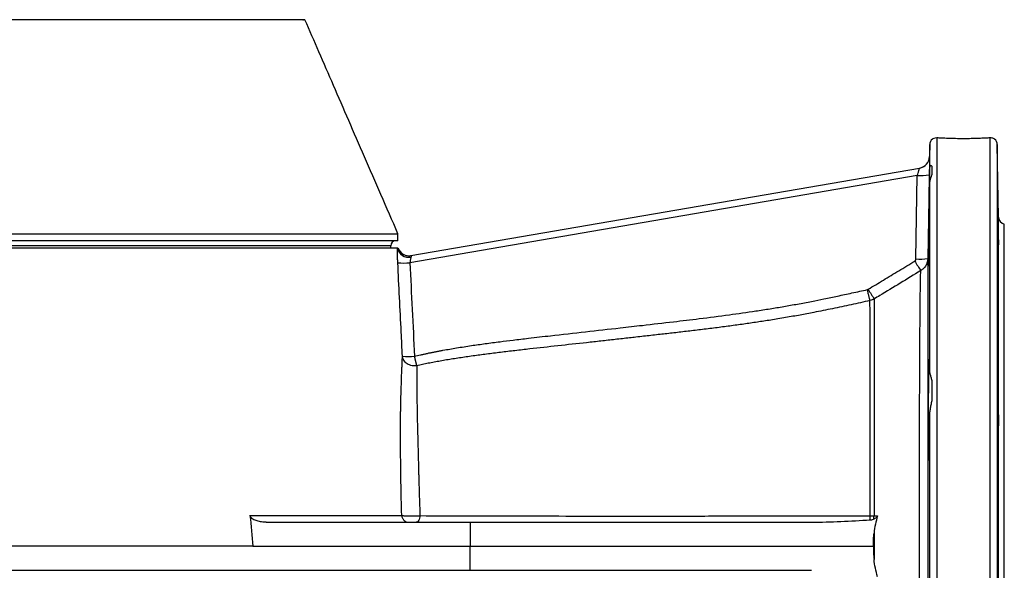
# Model space of a CAD drawing. Header units: millimetres. Extents: x 540 to 1430, y 615 to 2661.
# Tile 3 of 9: x 1020 to 1430, y 885 to 1114. Entities that reach past the tile are written whole.
import ezdxf

# ---------------------------------------------------------------- set-up
doc = ezdxf.new("R2010")
doc.units = ezdxf.units.MM

msp = doc.modelspace()

# ---------------------------------------------------------------- linework, layer by layer
at = {"color": 7, "linetype": 'Continuous', "lineweight": 25}
for p, q in [((1399.35, 1061.96), (1399.26, 1057.05)), ((1427.98, 1031.8), (1427.45, 1061.96)), ((1183.32, 1015.81), (1395.11, 1052.21)), ((1400.4, 1049.72), (1400.4, 1052.81)), ((1394.18, 1049.17), (1182.87, 1012.85)), ((1393.58, 1014.39), (1394.18, 1049.17)), ((1399.35, 968.57), (1399.35, 1044.85)), ((1430.4, 894.91), (1430.4, 1028.91)), ((1177.9, 1021.91), (582.9, 1021.91)), ((1177.9, 1021.91), (1177.9, 1024.91)), ((1177.67, 1018.91), (582.9, 1018.91)), ((1174.9, 1018.91), (1174.9, 1019.91)), ((1177.81, 1018.91), (1177.67, 1018.91)), ((1177.9, 1018.91), (1177.81, 1018.91)), ((1427.98, 949.52), (1427.98, 1020.44)), ((1400.4, 955.94), (1400.4, 963.4)), ((1399.35, 840.97), (1399.35, 948.85)), ((1427.98, 844.76), (1427.98, 945.06)), ((1116.29, 907.75), (1179.49, 907.75)), ((1376.14, 907.58), (1377.62, 907.58)), ((1123.03, 904.91), (1207.93, 904.91)), ((1207.93, 904.91), (1208.01, 894.91)), ((1207.93, 904.91), (1350.12, 904.91)), ((1117.49, 894.91), (576.4, 894.91)), ((1117.49, 894.91), (1208.01, 894.91)), ((1207.93, 884.91), (1208.01, 894.91)), ((1208.01, 894.91), (1375.99, 894.91)), ((1430.4, 760.91), (1430.4, 894.91)), ((1009.33, 884.91), (1207.93, 884.91)), ((1207.93, 884.91), (1350.12, 884.91))]:
    msp.add_line(p, q, dxfattribs=at)
at = {"color": 8, "linetype": 'Continuous', "lineweight": 25}
for p, q in [((1399.35, 1053.02), (1399.35, 1061.96)), ((1402.35, 1064.77), (1402.35, 724.91)), ((1424.45, 724.91), (1424.45, 1064.77)), ((1427.45, 1061.96), (1427.45, 727.86)), ((1427.98, 1022.29), (1427.98, 1031.8)), ((1174.9, 1019.91), (585.9, 1019.91))]:
    msp.add_line(p, q, dxfattribs=at)
at = {"color": 7, "linetype": 'Continuous', "lineweight": 25, "flags": 128}
msp.add_lwpolyline([(1399.14, 1049.34), (1398.97, 1039.35), (1398.54, 1014.56)], dxfattribs=at)
at = {"color": 7, "linetype": 'Continuous', "lineweight": 25}
for centre, radius, start, end in [((1402.35, 1061.91), 3, 129.7007, 179), ((1424.45, 1061.91), 3, 1, 50.2935), ((1394.26, 1057.14), 5, 279.7529, 358.9952), ((1394.26, 1057.14), 5, 279.7529, 335.653), ((1395.83, 1073.42), 24.31, 266.1249, 277.8295), ((1430.98, 1031.85), 3, 181, 258.9022), ((1176.9, 1019.91), 2, 90, 180), ((1182.38, 1019.93), 4.82, 192.2589, 281.506), ((1182.55, 1020.75), 5, 201.1654, 279.7523), ((1180.34, 1040.07), 27.35, 264.7648, 275.3213), ((1182.47, 1020.73), 5, 255.6991, 279.7526), ((1461.39, 1053.79), 79.27, 210.5191, 213.9327), ((1395.22, 1038.68), 24.35, 266.14, 277.8246), ((1440.54, 1041.19), 77.58, 210.5248, 214.0172), ((1182.27, 1001.54), 27.71, 264.837, 275.2492), ((1361.21, 907.71), 13.38, 351.9445, 359.3143), ((1370.24, 907.81), 5.91, 343.7595, 357.7805)]:
    msp.add_arc(centre, radius, start, end, dxfattribs=at)
at = {"color": 8, "linetype": 'Continuous', "lineweight": 25}
for centre, start, end in [((1394.26, 1057.14), 335.653, 359.001), ((1182.47, 1020.73), 201.3795, 255.6965)]:
    msp.add_arc(centre, 5, start, end, dxfattribs=at)
at = {"color": 7, "linetype": 'Continuous', "lineweight": 25}
for points, knots in [([(1139.13, 1113.91), (1139.12, 1113.91), (1139.1, 1113.91), (1138.9, 1113.91), (1138.25, 1113.91), (1138.35, 1113.91), (1138.53, 1113.91), (1138.52, 1113.91), (1138.1, 1113.91), (1137.1, 1113.91), (1135.56, 1113.91), (1133.73, 1113.91), (1131.5, 1113.91), (1122.67, 1113.91), (1084.87, 1113.91), (1026.27, 1113.91), (962.76, 1113.91), (923.17, 1113.91), (904.55, 1113.91), (896.1, 1113.91), (891.86, 1113.91), (887.42, 1113.91), (883.14, 1113.91), (879.24, 1113.91), (875.11, 1113.91), (870.47, 1113.91), (865.44, 1113.91), (860.6, 1113.91), (831.85, 1113.91), (784.08, 1113.91), (719.21, 1113.91), (673.9, 1113.91), (647.1, 1113.91), (637.95, 1113.91), (633.15, 1113.91), (629.3, 1113.91), (626.61, 1113.91), (624.89, 1113.91), (623.62, 1113.91), (622.67, 1113.91), (622.27, 1113.91), (622.19, 1113.91), (622.38, 1113.91), (622.52, 1113.91), (621.48, 1113.91), (621.63, 1113.91), (621.65, 1113.91)], [0, 0, 0, 0, 0.053375, 0.11556, 0.139725, 0.144611, 0.149543, 0.154444, 0.159273, 0.164072, 0.167603, 0.171134, 0.174662, 0.178194, 0.206891, 0.321681, 0.409736, 0.453764, 0.475781, 0.481371, 0.487, 0.492541, 0.498008, 0.501837, 0.505666, 0.512059, 0.518502, 0.525004, 0.531479, 0.631542, 0.708594, 0.785646, 0.808655, 0.814869, 0.821081, 0.827247, 0.83078, 0.834313, 0.837846, 0.841379, 0.848363, 0.855367, 0.862392, 0.869406, 0.980366, 1, 1, 1, 1]), ([(1177.9, 1024.91), (1175.54, 1030.33), (1170.92, 1040.94), (1164.07, 1056.67), (1157.49, 1071.81), (1151.16, 1086.38), (1145.08, 1100.39), (1141.14, 1109.46), (1139.2, 1113.91)], [0, 0, 0, 0, 0.183897, 0.360185, 0.529348, 0.691952, 0.848621, 1, 1, 1, 1]), ([(1402.35, 1064.77), (1401.88, 1064.73), (1400.86, 1064.64), (1400.36, 1064.16), (1400.42, 1064.21), (1400.43, 1064.22)], [0, 0, 0, 0, 0.420611, 0.915344, 1, 1, 1, 1]), ([(1424.45, 1064.77), (1423.86, 1064.73), (1423.17, 1064.69), (1421.98, 1064.63), (1421.55, 1064.61), (1420.66, 1064.57), (1420.2, 1064.55), (1419.25, 1064.51), (1418.75, 1064.5), (1417.98, 1064.47), (1417.72, 1064.47), (1417.19, 1064.46), (1416.93, 1064.45), (1415.6, 1064.42), (1414.51, 1064.41), (1412.28, 1064.41), (1411.2, 1064.42), (1409.6, 1064.45), (1409.07, 1064.47), (1408.04, 1064.5), (1407.55, 1064.51), (1406.59, 1064.55), (1406.13, 1064.57), (1405.46, 1064.6), (1405.24, 1064.61), (1404.82, 1064.63), (1404.61, 1064.64), (1403.62, 1064.69), (1402.93, 1064.73), (1402.35, 1064.77)], [0, 0, 0, 0, 0.125, 0.125, 0.1875, 0.1875, 0.25, 0.25, 0.3125, 0.3125, 0.34375, 0.34375, 0.375, 0.375, 0.5, 0.5, 0.625, 0.625, 0.6875, 0.6875, 0.75, 0.75, 0.8125, 0.8125, 0.84375, 0.84375, 0.875, 0.875, 1, 1, 1, 1]), ([(1426.36, 1064.22), (1426.36, 1064.22), (1426.36, 1064.23), (1425.98, 1064.48), (1425.35, 1064.74), (1424.75, 1064.76), (1424.45, 1064.77)], [0, 0, 0, 0, 0.199658, 0.494053, 0.743998, 1, 1, 1, 1]), ([(1399.25, 1056.14), (1399.25, 1056.12), (1399.25, 1055.82), (1399.22, 1054.42), (1399.19, 1052.11), (1399.15, 1050.26), (1399.14, 1049.34)], [0, 0, 0, 0, 0.01931, 0.344124, 0.672093, 1, 1, 1, 1]), ([(1394.18, 1049.17), (1394.3, 1049.55), (1394.42, 1049.93), (1394.58, 1050.47), (1394.64, 1050.64), (1394.74, 1050.97), (1394.78, 1051.12), (1394.87, 1051.41), (1394.91, 1051.54), (1394.98, 1051.77), (1395.01, 1051.88), (1395.06, 1052.04), (1395.08, 1052.1), (1395.1, 1052.19), (1395.11, 1052.21), (1395.11, 1052.21)], [0, 0, 0, 0, 0.25, 0.25, 0.375, 0.375, 0.5, 0.5, 0.625, 0.625, 0.75, 0.75, 0.875, 0.875, 1, 1, 1, 1]), ([(1399.35, 1053.02), (1399.34, 1052.84), (1399.32, 1052.55), (1399.31, 1051.95), (1399.3, 1051.73), (1399.28, 1051.22), (1399.28, 1050.94), (1399.25, 1050.02), (1399.24, 1049.32), (1399.21, 1048.13), (1399.2, 1047.71), (1399.18, 1046.82), (1399.17, 1046.35), (1399.14, 1044.91), (1399.12, 1043.89), (1399.09, 1042.25), (1399.08, 1041.69), (1399.06, 1040.53), (1399.04, 1039.95), (1399.01, 1038.17), (1398.99, 1036.95), (1398.96, 1035.08), (1398.95, 1034.44), (1398.92, 1033.17), (1398.91, 1032.54), (1398.88, 1030.65), (1398.86, 1029.4), (1398.83, 1027.53), (1398.82, 1026.91), (1398.8, 1025.69), (1398.79, 1025.1), (1398.77, 1023.34), (1398.75, 1022.21), (1398.73, 1020.59), (1398.72, 1020.07), (1398.71, 1019.05), (1398.7, 1018.56), (1398.69, 1017.62), (1398.69, 1017.17), (1398.68, 1016.31), (1398.68, 1015.91), (1398.67, 1014.76), (1398.66, 1014.09), (1398.66, 1013.22), (1398.66, 1012.96), (1398.66, 1012.49), (1398.66, 1012.28), (1398.66, 1011.74), (1398.67, 1011.49), (1398.67, 1011.35)], [0, 0, 0, 0, 0.0625, 0.0625, 0.09375, 0.09375, 0.125, 0.125, 0.1875, 0.1875, 0.21875, 0.21875, 0.25, 0.25, 0.3125, 0.3125, 0.34375, 0.34375, 0.375, 0.375, 0.4375, 0.4375, 0.46875, 0.46875, 0.5, 0.5, 0.5625, 0.5625, 0.59375, 0.59375, 0.625, 0.625, 0.6875, 0.6875, 0.71875, 0.71875, 0.75, 0.75, 0.78125, 0.78125, 0.8125, 0.8125, 0.875, 0.875, 0.90625, 0.90625, 0.9375, 0.9375, 1, 1, 1, 1]), ([(1400.4, 1052.81), (1400.28, 1052.92), (1400.16, 1053.02), (1399.92, 1053.15), (1399.81, 1053.19), (1399.61, 1053.23), (1399.52, 1053.22), (1399.39, 1053.16), (1399.35, 1053.1), (1399.35, 1053.02)], [0, 0, 0, 0, 0.25, 0.25, 0.5, 0.5, 0.75, 0.75, 1, 1, 1, 1]), ([(1399.35, 1044.85), (1399.35, 1045.33), (1399.39, 1045.8), (1399.52, 1046.68), (1399.61, 1047.11), (1399.81, 1047.92), (1399.92, 1048.31), (1400.16, 1049.04), (1400.28, 1049.39), (1400.4, 1049.72)], [0, 0, 0, 0, 0.25, 0.25, 0.5, 0.5, 0.75, 0.75, 1, 1, 1, 1]), ([(1398.69, 1011.29), (1398.69, 1011.27), (1398.71, 1011.2), (1398.74, 1011.69), (1398.78, 1012.75), (1398.83, 1014.4), (1398.89, 1016.55), (1398.95, 1019.14), (1399.01, 1022.11), (1399.07, 1025.36), (1399.13, 1028.81), (1399.19, 1032.35), (1399.24, 1035.89), (1399.28, 1039.21), (1399.32, 1042.23), (1399.34, 1043.98), (1399.35, 1044.85)], [0, 0, 0, 0, 0.0265369, 0.1026404, 0.1787527, 0.2548651, 0.3309916, 0.4071181, 0.4832557, 0.5593933, 0.6355345, 0.7116757, 0.787813, 0.8639503, 0.9319751, 1, 1, 1, 1]), ([(1427.58, 1044.05), (1427.57, 1044.09), (1427.56, 1044.22), (1427.56, 1042.99), (1427.58, 1040.55), (1427.61, 1037.1), (1427.67, 1033.12), (1427.73, 1029.03), (1427.81, 1025.3), (1427.87, 1022.38), (1427.93, 1020.52), (1427.95, 1020.37), (1427.96, 1020.3)], [0, 0, 0, 0, 0.047152, 0.154519, 0.26188, 0.369242, 0.476615, 0.584001, 0.691401, 0.798807, 0.906209, 1, 1, 1, 1]), ([(583.03, 1024.91), (583.04, 1024.91), (583.06, 1024.91), (584.58, 1024.91), (587.35, 1024.91), (591.42, 1024.91), (596.7, 1024.91), (603.2, 1024.91), (610.89, 1024.91), (619.72, 1024.91), (629.67, 1024.91), (640.68, 1024.91), (652.72, 1024.91), (665.73, 1024.91), (679.66, 1024.91), (694.45, 1024.91), (710.03, 1024.91), (726.33, 1024.91), (743.3, 1024.91), (760.84, 1024.91), (778.9, 1024.91), (797.39, 1024.91), (816.24, 1024.91), (835.36, 1024.91), (854.67, 1024.91), (874.1, 1024.91), (893.54, 1024.91), (912.94, 1024.91), (932.19, 1024.91), (951.23, 1024.91), (969.96, 1024.91), (988.3, 1024.91), (1006.19, 1024.91), (1023.54, 1024.91), (1040.28, 1024.91), (1056.34, 1024.91), (1071.65, 1024.91), (1086.14, 1024.91), (1099.75, 1024.91), (1112.42, 1024.91), (1124.11, 1024.91), (1134.76, 1024.91), (1144.31, 1024.91), (1152.75, 1024.91), (1160.02, 1024.91), (1166.1, 1024.91), (1170.95, 1024.91), (1174.58, 1024.91), (1176.88, 1024.91), (1177.93, 1024.91), (1177.79, 1024.91), (1177.75, 1024.91)], [0, 0, 0, 0, 0.014868, 0.035673, 0.056478, 0.077282, 0.098087, 0.118892, 0.139696, 0.160501, 0.181306, 0.20211, 0.222915, 0.24372, 0.264524, 0.285329, 0.306134, 0.326938, 0.347743, 0.368548, 0.389352, 0.410157, 0.430962, 0.451766, 0.472571, 0.493376, 0.51418, 0.534985, 0.55579, 0.576594, 0.597399, 0.618204, 0.639008, 0.659813, 0.680618, 0.701422, 0.722227, 0.743032, 0.763836, 0.784641, 0.805446, 0.82625, 0.847055, 0.867859, 0.888664, 0.909469, 0.930273, 0.951078, 0.971883, 0.992687, 1, 1, 1, 1]), ([(1427.98, 1022.29), (1427.98, 1021.83), (1427.99, 1021.45), (1427.99, 1020.98), (1427.99, 1020.85), (1427.98, 1020.61), (1427.98, 1020.52), (1427.98, 1020.44)], [0, 0, 0, 0, 0.5, 0.5, 0.75, 0.75, 1, 1, 1, 1]), ([(1177.84, 1012.84), (1177.83, 1013.14), (1177.81, 1013.43), (1177.79, 1014.02), (1177.78, 1014.31), (1177.74, 1015.16), (1177.72, 1015.7), (1177.7, 1016.49), (1177.7, 1016.74), (1177.69, 1017.23), (1177.68, 1017.7), (1177.67, 1018.13), (1177.67, 1018.54), (1177.67, 1018.73), (1177.67, 1018.91)], [0, 0, 0, 0, 0.125, 0.125, 0.25, 0.25, 0.5, 0.5, 0.625, 0.625, 0.75, 0.875, 0.875, 1, 1, 1, 1]), ([(1179.78, 973.93), (1179.61, 977.26), (1179.45, 980.58), (1179.28, 983.91), (1178.8, 993.55), (1178.32, 1003.2), (1177.84, 1012.84)], [0, 0, 0, 0, 0.01, 0.01, 0.01, 0.03900772, 0.03900772, 0.03900772, 0.03900772]), ([(1183.34, 1015.21), (1183.3, 1015.07), (1183.26, 1014.91), (1183.18, 1014.56), (1183.14, 1014.36), (1183.06, 1013.96), (1183.02, 1013.75), (1182.94, 1013.3), (1182.91, 1013.08), (1182.87, 1012.85)], [0, 0, 0, 0, 0.25, 0.25, 0.5, 0.5, 0.75, 0.75, 1, 1, 1, 1]), ([(1183.32, 1015.81), (1183.31, 1015.8), (1183.31, 1015.79), (1183.32, 1015.74), (1183.33, 1015.7), (1183.35, 1015.61), (1183.36, 1015.55), (1183.37, 1015.4), (1183.36, 1015.31), (1183.34, 1015.21)], [0, 0, 0, 0, 0.25, 0.25, 0.5, 0.5, 0.75, 0.75, 1, 1, 1, 1]), ([(1373.71, 1001.78), (1375.83, 1003.07), (1377.95, 1004.35), (1380.06, 1005.63), (1382.18, 1006.92), (1384.3, 1008.2), (1386.42, 1009.48), (1388.64, 1010.83), (1390.87, 1012.18), (1393.1, 1013.53)], [0, 0, 0, 0, 0.00742904, 0.00742904, 0.00742904, 0.01485809, 0.01485809, 0.01485809, 0.02267036, 0.02267036, 0.02267036, 0.02267036]), ([(1393.1, 1013.53), (1393.17, 1013.58), (1393.24, 1013.63), (1393.36, 1013.75), (1393.41, 1013.82), (1393.49, 1013.97), (1393.53, 1014.05), (1393.57, 1014.22), (1393.58, 1014.3), (1393.58, 1014.39)], [0, 0, 0, 0, 0.25, 0.25, 0.5, 0.5, 0.75, 0.75, 1, 1, 1, 1]), ([(1398.54, 1014.56), (1398.53, 1014.05), (1398.46, 1013.55), (1398.25, 1012.82), (1398.17, 1012.58), (1397.97, 1012.11), (1397.75, 1011.66), (1397.47, 1011.24), (1397.16, 1010.84), (1396.99, 1010.65), (1396.45, 1010.11), (1396.06, 1009.8), (1395.62, 1009.54)], [0, 0, 0, 0, 0.25, 0.25, 0.375, 0.375, 0.5, 0.625, 0.625, 0.75, 0.75, 1, 1, 1, 1]), ([(1398.54, 1014.56), (1398.54, 1014.07), (1398.54, 1013.42), (1398.54, 1011.82), (1398.54, 1010.86), (1398.54, 1009.46), (1398.54, 1009.17), (1398.54, 1008.56), (1398.54, 1008.25), (1398.54, 1007.29), (1398.54, 1006.62), (1398.54, 1004.48), (1398.54, 1002.92), (1398.54, 997.81), (1398.54, 993.85), (1398.54, 988.74), (1398.54, 988.17), (1398.54, 987), (1398.54, 986.41), (1398.54, 984.62), (1398.54, 983.4), (1398.54, 979.66), (1398.54, 977.06), (1398.55, 971.66), (1398.55, 968.85), (1398.55, 964.47), (1398.55, 962.99), (1398.55, 960.72), (1398.55, 959.96), (1398.55, 958.42), (1398.55, 957.64), (1398.55, 953.74), (1398.55, 950.56), (1398.55, 944.07), (1398.55, 940.77), (1398.55, 934.05), (1398.55, 930.63), (1398.55, 925.41), (1398.55, 923.65), (1398.55, 920.11), (1398.55, 918.33), (1398.55, 912.97), (1398.55, 909.38), (1398.55, 902.16), (1398.55, 898.54), (1398.55, 891.26), (1398.55, 887.62), (1398.55, 882.19), (1398.55, 880.38), (1398.55, 876.78), (1398.55, 874.99), (1398.55, 869.66), (1398.55, 866.15), (1398.55, 859.23), (1398.55, 855.81), (1398.55, 849.08), (1398.55, 845.76), (1398.55, 841.67), (1398.55, 840.85), (1398.55, 839.23), (1398.55, 838.43), (1398.55, 836.03), (1398.55, 834.46), (1398.55, 826.72), (1398.55, 820.91), (1398.54, 814.13), (1398.54, 812.79), (1398.54, 810.83), (1398.54, 810.18), (1398.54, 808.9), (1398.54, 808.26), (1398.54, 805.12), (1398.54, 802.74), (1398.54, 796), (1398.54, 792.04), (1398.54, 787.76), (1398.54, 786.94), (1398.54, 785.36), (1398.54, 784.6), (1398.54, 782.46), (1398.54, 781.2), (1398.54, 778.97), (1398.54, 778.01), (1398.54, 776.41), (1398.54, 775.76), (1398.54, 775.26)], [0, 0, 0, 0, 0.03125, 0.03125, 0.0625, 0.0625, 0.070312, 0.070312, 0.078125, 0.078125, 0.09375, 0.09375, 0.125, 0.125, 0.1875, 0.1875, 0.195312, 0.195312, 0.203125, 0.203125, 0.21875, 0.21875, 0.25, 0.25, 0.28125, 0.28125, 0.296875, 0.296875, 0.304687, 0.304687, 0.3125, 0.3125, 0.34375, 0.34375, 0.375, 0.375, 0.40625, 0.40625, 0.421875, 0.421875, 0.4375, 0.4375, 0.46875, 0.46875, 0.5, 0.5, 0.53125, 0.53125, 0.546875, 0.546875, 0.5625, 0.5625, 0.59375, 0.59375, 0.625, 0.625, 0.65625, 0.65625, 0.664062, 0.664062, 0.671875, 0.671875, 0.6875, 0.6875, 0.75, 0.75, 0.765625, 0.765625, 0.773437, 0.773437, 0.78125, 0.78125, 0.8125, 0.8125, 0.875, 0.875, 0.890625, 0.890625, 0.90625, 0.90625, 0.9375, 0.9375, 0.96875, 0.96875, 1, 1, 1, 1]), ([(1395.62, 1009.54), (1392.77, 1007.81), (1389.92, 1006.08), (1387.07, 1004.35), (1384.22, 1002.63), (1381.37, 1000.9), (1378.52, 999.17), (1377.76, 998.71), (1377, 998.25), (1376.24, 997.79)], [0, 0, 0, 0, 0.01, 0.01, 0.01, 0.02, 0.02, 0.02, 0.02266754, 0.02266754, 0.02266754, 0.02266754]), ([(1395.62, 780.29), (1395.58, 781.26), (1395.54, 782.83), (1395.48, 786.06), (1395.46, 787.28), (1395.43, 789.34), (1395.42, 790.07), (1395.4, 791.59), (1395.39, 792.38), (1395.34, 796.5), (1395.31, 800.3), (1395.26, 806.76), (1395.25, 809.04), (1395.23, 812.65), (1395.22, 813.89), (1395.21, 816.39), (1395.2, 817.67), (1395.18, 824.17), (1395.16, 829.72), (1395.14, 837.13), (1395.13, 838.63), (1395.13, 840.92), (1395.12, 841.69), (1395.12, 843.24), (1395.12, 844.02), (1395.11, 847.93), (1395.1, 851.1), (1395.09, 857.54), (1395.09, 860.8), (1395.08, 867.42), (1395.07, 870.77), (1395.07, 875.87), (1395.07, 877.58), (1395.07, 881.02), (1395.07, 882.75), (1395.06, 887.94), (1395.06, 891.41), (1395.06, 898.37), (1395.06, 901.84), (1395.07, 908.73), (1395.07, 912.16), (1395.07, 917.29), (1395.08, 918.99), (1395.08, 922.38), (1395.08, 924.05), (1395.09, 929.04), (1395.09, 932.31), (1395.1, 938.74), (1395.11, 941.9), (1395.12, 948.1), (1395.13, 951.14), (1395.14, 954.87), (1395.14, 955.62), (1395.15, 957.09), (1395.15, 957.82), (1395.16, 959.99), (1395.16, 961.41), (1395.18, 965.59), (1395.19, 968.28), (1395.21, 973.46), (1395.22, 975.95), (1395.24, 979.53), (1395.25, 980.7), (1395.26, 982.42), (1395.26, 982.98), (1395.27, 984.1), (1395.28, 984.65), (1395.31, 989.54), (1395.34, 993.34), (1395.4, 998.26), (1395.42, 999.77), (1395.45, 1001.82), (1395.46, 1002.48), (1395.47, 1003.4), (1395.48, 1003.7), (1395.49, 1004.29), (1395.49, 1004.57), (1395.54, 1007.01), (1395.58, 1008.57), (1395.62, 1009.54)], [0, 0, 0, 0, 0.0625, 0.0625, 0.09375, 0.09375, 0.109375, 0.109375, 0.125, 0.125, 0.1875, 0.1875, 0.21875, 0.21875, 0.234375, 0.234375, 0.25, 0.25, 0.3125, 0.3125, 0.328125, 0.328125, 0.335938, 0.335938, 0.34375, 0.34375, 0.375, 0.375, 0.40625, 0.40625, 0.4375, 0.4375, 0.453125, 0.453125, 0.46875, 0.46875, 0.5, 0.5, 0.53125, 0.53125, 0.5625, 0.5625, 0.578125, 0.578125, 0.59375, 0.59375, 0.625, 0.625, 0.65625, 0.65625, 0.6875, 0.6875, 0.695313, 0.695313, 0.703125, 0.703125, 0.71875, 0.71875, 0.75, 0.75, 0.78125, 0.78125, 0.796875, 0.796875, 0.804688, 0.804688, 0.8125, 0.8125, 0.875, 0.875, 0.90625, 0.90625, 0.921875, 0.921875, 0.929688, 0.929688, 0.9375, 0.9375, 1, 1, 1, 1]), ([(1184.81, 973.94), (1185.21, 974.03), (1186.03, 974.23), (1187.27, 974.52), (1188.54, 974.8), (1189.83, 975.08), (1191.14, 975.36), (1192.49, 975.63), (1193.85, 975.9), (1195.25, 976.17), (1198.07, 976.69), (1202.5, 977.45), (1208.35, 978.36), (1214.38, 979.21), (1220.15, 979.96), (1226.17, 980.71), (1233.19, 981.54), (1243.24, 982.69), (1255.97, 984.12), (1268.72, 985.55), (1280.95, 986.93), (1291.91, 988.2), (1303.98, 989.65), (1315.39, 991.1), (1325.22, 992.49), (1332.76, 993.67), (1338.56, 994.63), (1344.33, 995.66), (1349.92, 996.72), (1355.47, 997.82), (1361.05, 998.98), (1367.09, 1000.27), (1371.26, 1001.19), (1373.41, 1001.66)], [0, 0, 0, 0, 0.0065457, 0.0132179, 0.0200169, 0.0269432, 0.0339969, 0.0411784, 0.048488, 0.0559259, 0.0634923, 0.0936519, 0.1265561, 0.1566756, 0.1893762, 0.2181019, 0.2520424, 0.3005224, 0.3771466, 0.4535873, 0.5022693, 0.5706524, 0.6272022, 0.6934375, 0.7514927, 0.7833257, 0.8134625, 0.8439295, 0.875464, 0.9029706, 0.9328946, 0.9652373, 1, 1, 1, 1]), ([(1374.44, 997.08), (1374.43, 997.14), (1374.39, 997.29), (1374.28, 997.8), (1374.2, 998.16), (1374, 999.02), (1373.89, 999.53), (1373.65, 1000.59), (1373.53, 1001.14), (1373.41, 1001.66)], [0, 0, 0, 0, 0.25, 0.25, 0.5, 0.5, 0.75, 0.75, 1, 1, 1, 1]), ([(1374.44, 997.08), (1373.15, 996.79), (1370.57, 996.22), (1366.69, 995.37), (1362.79, 994.54), (1358.88, 993.72), (1354.98, 992.93), (1350.48, 992.04), (1345.27, 991.05), (1340.3, 990.17), (1336.21, 989.48), (1333.2, 988.99), (1330.33, 988.54), (1326.59, 987.97), (1321.86, 987.28), (1316.05, 986.49), (1310.05, 985.71), (1304, 984.97), (1297.99, 984.25), (1292.12, 983.57), (1286.2, 982.9), (1281.18, 982.33), (1277.17, 981.88), (1274.25, 981.56), (1271.35, 981.23), (1267.41, 980.8), (1262.42, 980.24), (1254.47, 979.36), (1244.58, 978.27), (1234.63, 977.17), (1226.69, 976.26), (1220.7, 975.55), (1214.87, 974.82), (1210.1, 974.19), (1206.33, 973.66), (1203.54, 973.24), (1200.82, 972.82), (1198.16, 972.39), (1195.56, 971.94), (1193.02, 971.48), (1190.55, 971), (1188.14, 970.51), (1186.56, 970.16), (1185.78, 969.99)], [0, 0, 0, 0, 0.0207764, 0.0416182, 0.062515, 0.083458, 0.1043902, 0.1252268, 0.1555643, 0.1877915, 0.2046521, 0.2206772, 0.2358894, 0.2503136, 0.2802207, 0.3109486, 0.3426123, 0.3753185, 0.4068589, 0.4378844, 0.4683033, 0.5004906, 0.5172993, 0.5318065, 0.5467524, 0.5631153, 0.5942828, 0.6256805, 0.6889737, 0.7506901, 0.7831442, 0.8147768, 0.845565, 0.8754916, 0.8905808, 0.9053589, 0.9198241, 0.9339754, 0.9478118, 0.9613326, 0.9745375, 0.9874265, 1, 1, 1, 1]), ([(1374.59, 907.55), (1374.59, 910.36), (1374.58, 913.16), (1374.58, 918.71), (1374.59, 921.47), (1374.59, 925.59), (1374.59, 926.95), (1374.59, 929.65), (1374.58, 930.98), (1374.58, 934.95), (1374.58, 937.54), (1374.58, 942.62), (1374.58, 945.11), (1374.58, 949.98), (1374.58, 952.37), (1374.58, 955.87), (1374.58, 957.02), (1374.58, 959.28), (1374.58, 960.39), (1374.57, 963.65), (1374.57, 965.73), (1374.57, 971.74), (1374.56, 975.41), (1374.55, 979.57), (1374.55, 980.38), (1374.54, 981.94), (1374.54, 982.7), (1374.53, 984.88), (1374.53, 986.22), (1374.52, 988.7), (1374.51, 989.83), (1374.49, 991.88), (1374.49, 992.8), (1374.48, 994.01), (1374.47, 994.38), (1374.47, 995.08), (1374.46, 995.39), (1374.46, 995.97), (1374.45, 996.23), (1374.45, 996.7), (1374.45, 996.9), (1374.44, 997.08)], [0, 0, 0, 0, 0.0625, 0.0625, 0.125, 0.125, 0.15625, 0.15625, 0.1875, 0.1875, 0.25, 0.25, 0.3125, 0.3125, 0.375, 0.375, 0.40625, 0.40625, 0.4375, 0.4375, 0.5, 0.5, 0.625, 0.625, 0.65625, 0.65625, 0.6875, 0.6875, 0.75, 0.75, 0.8125, 0.8125, 0.875, 0.875, 0.90625, 0.90625, 0.9375, 0.9375, 0.96875, 0.96875, 1, 1, 1, 1]), ([(1376.24, 997.79), (1376.24, 997.61), (1376.23, 997.4), (1376.23, 996.92), (1376.23, 996.66), (1376.22, 996.07), (1376.22, 995.74), (1376.22, 995.04), (1376.21, 994.66), (1376.21, 993.43), (1376.2, 992.5), (1376.19, 990.42), (1376.19, 989.28), (1376.18, 986.78), (1376.18, 985.42), (1376.17, 983.21), (1376.17, 982.45), (1376.17, 980.88), (1376.16, 980.06), (1376.16, 975.87), (1376.15, 972.17), (1376.15, 966.12), (1376.15, 964.02), (1376.15, 960.74), (1376.15, 959.63), (1376.15, 957.35), (1376.15, 956.19), (1376.15, 952.67), (1376.14, 950.27), (1376.14, 945.36), (1376.15, 942.86), (1376.14, 937.75), (1376.14, 935.14), (1376.14, 931.15), (1376.14, 929.81), (1376.14, 927.1), (1376.15, 925.73), (1376.14, 921.59), (1376.14, 918.81), (1376.14, 913.22), (1376.14, 910.41), (1376.14, 907.58)], [0, 0, 0, 0, 0.03125, 0.03125, 0.0625, 0.0625, 0.09375, 0.09375, 0.125, 0.125, 0.1875, 0.1875, 0.25, 0.25, 0.3125, 0.3125, 0.34375, 0.34375, 0.375, 0.375, 0.5, 0.5, 0.5625, 0.5625, 0.59375, 0.59375, 0.625, 0.625, 0.6875, 0.6875, 0.75, 0.75, 0.8125, 0.8125, 0.84375, 0.84375, 0.875, 0.875, 0.9375, 0.9375, 1, 1, 1, 1]), ([(1179.49, 907.75), (1179.48, 908.14), (1179.45, 908.91), (1179.42, 910.07), (1179.38, 911.23), (1179.35, 912.39), (1179.32, 913.55), (1179.3, 914.71), (1179.27, 915.86), (1179.24, 917.02), (1179.22, 918.19), (1179.2, 919.35), (1179.18, 920.51), (1179.16, 921.67), (1179.14, 922.83), (1179.08, 926.66), (1179.02, 933.21), (1179, 939.87), (1178.99, 944.04), (1178.99, 945.58), (1179, 947.04), (1179.01, 948.51), (1179.02, 950.08), (1179.06, 952.64), (1179.13, 956.11), (1179.25, 960.32), (1179.38, 964.25), (1179.49, 967.01), (1179.57, 968.79), (1179.6, 969.73), (1179.64, 970.63), (1179.68, 971.51), (1179.71, 972.35), (1179.75, 973.16), (1179.77, 973.68), (1179.78, 973.93)], [0, 0, 0, 0, 0.015208, 0.030437, 0.045688, 0.060963, 0.076262, 0.091587, 0.106939, 0.122318, 0.137727, 0.153165, 0.168633, 0.184134, 0.199667, 0.215235, 0.337864, 0.465036, 0.49027, 0.51171, 0.529362, 0.552068, 0.574767, 0.597478, 0.664795, 0.731994, 0.799434, 0.866511, 0.885726, 0.904871, 0.923959, 0.943003, 0.962015, 0.98101, 1, 1, 1, 1]), ([(1185.78, 969.99), (1185.47, 969.94), (1185.15, 969.91), (1184.47, 969.91), (1184.12, 969.94), (1183.41, 970.07), (1183.06, 970.17), (1182.38, 970.44), (1182.05, 970.61), (1181.45, 971.01), (1181.18, 971.23), (1180.7, 971.73), (1180.49, 971.99), (1180.16, 972.54), (1180.04, 972.83), (1179.86, 973.39), (1179.8, 973.67), (1179.78, 973.93)], [0, 0, 0, 0, 0.125, 0.125, 0.25, 0.25, 0.375, 0.375, 0.5, 0.5, 0.625, 0.625, 0.75, 0.75, 0.875, 0.875, 1, 1, 1, 1]), ([(1185.78, 969.99), (1185.77, 970.03), (1185.75, 970.11), (1185.72, 970.23), (1185.68, 970.37), (1185.65, 970.52), (1185.61, 970.68), (1185.56, 970.85), (1185.52, 971.04), (1185.47, 971.23), (1185.42, 971.44), (1185.37, 971.66), (1185.31, 971.89), (1185.24, 972.15), (1185.17, 972.44), (1185.09, 972.76), (1185.01, 973.12), (1184.91, 973.52), (1184.84, 973.79), (1184.81, 973.94)], [0, 0, 0, 0, 0.046168, 0.093168, 0.141009, 0.189698, 0.239244, 0.289654, 0.340933, 0.393086, 0.446117, 0.500031, 0.554056, 0.613865, 0.679473, 0.750891, 0.828124, 0.911165, 1, 1, 1, 1]), ([(1399.35, 968.57), (1399.34, 968.91), (1399.34, 969.24), (1399.33, 969.85), (1399.32, 970.14), (1399.3, 970.93), (1399.29, 971.37), (1399.27, 971.91), (1399.26, 972.06), (1399.25, 972.33), (1399.24, 972.45), (1399.22, 972.71), (1399.2, 972.79), (1399.17, 972.78), (1399.17, 972.76), (1399.15, 972.65), (1399.14, 972.58), (1399.11, 972.29), (1399.09, 972.01), (1399.06, 971.45), (1399.05, 971.24), (1399.03, 970.78), (1399.02, 970.52), (1398.99, 969.71), (1398.97, 969.09), (1398.94, 968.04), (1398.93, 967.68), (1398.91, 966.9), (1398.9, 966.5), (1398.88, 965.24), (1398.86, 964.34), (1398.83, 962.92), (1398.82, 962.44), (1398.8, 961.44), (1398.8, 960.92), (1398.77, 959.35), (1398.76, 958.28), (1398.73, 956.08), (1398.72, 954.96), (1398.7, 952.67), (1398.69, 951.53), (1398.67, 949.26), (1398.67, 948.14), (1398.66, 946.46), (1398.66, 945.9), (1398.66, 944.82), (1398.66, 944.28), (1398.66, 942.71), (1398.66, 941.69), (1398.67, 940.23), (1398.67, 939.75), (1398.67, 938.83), (1398.68, 938.39), (1398.68, 937.52), (1398.69, 937.11), (1398.7, 936.31), (1398.7, 935.93), (1398.72, 934.84), (1398.73, 934.19), (1398.75, 933.34), (1398.76, 933.07), (1398.77, 932.57), (1398.78, 932.35), (1398.8, 931.74), (1398.82, 931.43), (1398.85, 931.09), (1398.86, 931), (1398.88, 930.87), (1398.89, 930.82), (1398.91, 930.76), (1398.93, 930.81), (1398.96, 931.03), (1398.97, 931.12), (1398.99, 931.36), (1399, 931.5), (1399.03, 931.99), (1399.05, 932.4), (1399.08, 933.15), (1399.09, 933.42), (1399.11, 934), (1399.12, 934.32), (1399.15, 935.31), (1399.17, 936.04), (1399.19, 937.23), (1399.2, 937.65), (1399.22, 938.52), (1399.23, 938.97), (1399.25, 940.36), (1399.26, 941.33), (1399.28, 942.85), (1399.29, 943.37), (1399.3, 944.43), (1399.31, 944.97), (1399.33, 946.61), (1399.34, 947.72), (1399.35, 948.85)], [0, 0, 0, 0, 0.015625, 0.015625, 0.03125, 0.03125, 0.0625, 0.0625, 0.078125, 0.078125, 0.09375, 0.09375, 0.125, 0.125, 0.140625, 0.140625, 0.15625, 0.15625, 0.1875, 0.1875, 0.203125, 0.203125, 0.21875, 0.21875, 0.25, 0.25, 0.265625, 0.265625, 0.28125, 0.28125, 0.3125, 0.3125, 0.328125, 0.328125, 0.34375, 0.34375, 0.375, 0.375, 0.40625, 0.40625, 0.4375, 0.4375, 0.46875, 0.46875, 0.484375, 0.484375, 0.5, 0.5, 0.53125, 0.53125, 0.546875, 0.546875, 0.5625, 0.5625, 0.578125, 0.578125, 0.59375, 0.59375, 0.625, 0.625, 0.640625, 0.640625, 0.65625, 0.65625, 0.6875, 0.6875, 0.703125, 0.703125, 0.71875, 0.71875, 0.75, 0.75, 0.765625, 0.765625, 0.78125, 0.78125, 0.8125, 0.8125, 0.828125, 0.828125, 0.84375, 0.84375, 0.875, 0.875, 0.890625, 0.890625, 0.90625, 0.90625, 0.9375, 0.9375, 0.953125, 0.953125, 0.96875, 0.96875, 1, 1, 1, 1]), ([(1185.78, 969.99), (1185.78, 969.87), (1185.78, 969.62), (1185.79, 969.24), (1185.79, 968.85), (1185.79, 968.45), (1185.8, 968.05), (1185.8, 967.63), (1185.8, 967.21), (1185.8, 966.77), (1185.8, 966.33), (1185.8, 965.88), (1185.8, 965.42), (1185.8, 964.95), (1185.8, 964.48), (1185.8, 963.99), (1185.8, 963.5), (1185.8, 963), (1185.8, 962.49), (1185.8, 961.97), (1185.8, 961.45), (1185.8, 960.92), (1185.8, 960.38), (1185.8, 959.83), (1185.81, 959.28), (1185.81, 958.72), (1185.81, 958.15), (1185.81, 957.16), (1185.82, 955.71), (1185.84, 953.77), (1185.86, 951.76), (1185.9, 949.69), (1185.94, 947.56), (1185.99, 945.7), (1186.03, 944.25), (1186.06, 943.28), (1186.08, 942.49), (1186.1, 941.77), (1186.13, 940.64), (1186.17, 939.09), (1186.22, 937.12), (1186.27, 935.13), (1186.32, 933.12), (1186.37, 931.1), (1186.42, 929.06), (1186.47, 927), (1186.53, 924.93), (1186.59, 922.83), (1186.65, 920.71), (1186.71, 918.58), (1186.77, 916.43), (1186.84, 914.26), (1186.92, 912.07), (1186.99, 909.86), (1187.05, 908.38), (1187.08, 907.63)], [0, 0, 0, 0, 0.009862, 0.019742, 0.029638, 0.039552, 0.049483, 0.05943, 0.069395, 0.079376, 0.089373, 0.099387, 0.109418, 0.119464, 0.129527, 0.139605, 0.149699, 0.159808, 0.169933, 0.180072, 0.190226, 0.200395, 0.210578, 0.220775, 0.230986, 0.241211, 0.251449, 0.261701, 0.294228, 0.326947, 0.35985, 0.392925, 0.426006, 0.459264, 0.47798, 0.491688, 0.502312, 0.51302, 0.523813, 0.552566, 0.581428, 0.610406, 0.639507, 0.668736, 0.6981, 0.727602, 0.757248, 0.78704, 0.816983, 0.847081, 0.877337, 0.907754, 0.938335, 0.969083, 1, 1, 1, 1]), ([(1400.4, 963.4), (1400.28, 963.89), (1400.16, 964.37), (1399.92, 965.3), (1399.81, 965.75), (1399.61, 966.61), (1399.52, 967.03), (1399.39, 967.82), (1399.35, 968.2), (1399.35, 968.57)], [0, 0, 0, 0, 0.25, 0.25, 0.5, 0.5, 0.75, 0.75, 1, 1, 1, 1]), ([(1427.68, 963.67), (1427.67, 963.64), (1427.63, 963.57), (1427.59, 961.88), (1427.56, 959.07), (1427.56, 955.4), (1427.58, 951.33), (1427.61, 947.31), (1427.67, 943.78), (1427.73, 941.22), (1427.8, 939.85), (1427.83, 939.93), (1427.84, 939.96)], [0, 0, 0, 0, 0.082486, 0.189873, 0.297246, 0.404606, 0.51196, 0.619316, 0.726682, 0.834062, 0.941455, 1, 1, 1, 1]), ([(1427.98, 949.52), (1427.97, 950.35), (1427.97, 951.19), (1427.96, 952.45), (1427.95, 952.86), (1427.95, 953.71), (1427.94, 954.12), (1427.93, 955.35), (1427.92, 956.14), (1427.9, 957.29), (1427.89, 957.66), (1427.88, 958.38), (1427.87, 959.07), (1427.86, 959.71), (1427.84, 960.32), (1427.84, 960.62), (1427.81, 961.44), (1427.8, 961.92), (1427.78, 962.52), (1427.77, 962.71), (1427.76, 963.03), (1427.75, 963.17), (1427.73, 963.53), (1427.71, 963.68), (1427.7, 963.75)], [0, 0, 0, 0, 0.125, 0.125, 0.1875, 0.1875, 0.25, 0.25, 0.375, 0.375, 0.4375, 0.4375, 0.5, 0.5625, 0.5625, 0.625, 0.625, 0.75, 0.75, 0.8125, 0.8125, 0.875, 0.875, 1, 1, 1, 1]), ([(1399.35, 948.85), (1399.35, 949.45), (1399.39, 950.04), (1399.52, 951.24), (1399.61, 951.83), (1399.81, 953.02), (1399.92, 953.62), (1400.16, 954.79), (1400.28, 955.37), (1400.4, 955.94)], [0, 0, 0, 0, 0.25, 0.25, 0.5, 0.5, 0.75, 0.75, 1, 1, 1, 1]), ([(1427.98, 949.52), (1427.98, 948.72), (1427.99, 947.95), (1427.99, 946.83), (1427.99, 946.46), (1427.98, 945.75), (1427.98, 945.4), (1427.98, 945.06)], [0, 0, 0, 0, 0.5, 0.5, 0.75, 0.75, 1, 1, 1, 1]), ([(1123.03, 904.91), (1122.4, 904.91), (1121.77, 904.95), (1120.53, 905.11), (1119.91, 905.24), (1118.99, 905.51), (1118.68, 905.61), (1118.09, 905.86), (1117.8, 906), (1117.25, 906.35), (1116.97, 906.55), (1116.63, 906.94), (1116.53, 907.08), (1116.37, 907.4), (1116.31, 907.57), (1116.29, 907.75)], [0, 0, 0, 0, 0.25, 0.25, 0.5, 0.5, 0.625, 0.625, 0.75, 0.75, 0.875, 0.875, 0.9375, 0.9375, 1, 1, 1, 1]), ([(1179.49, 907.75), (1179.51, 907.37), (1179.6, 907), (1179.91, 906.31), (1180.13, 906), (1180.68, 905.47), (1181, 905.27), (1181.69, 904.98), (1182.07, 904.91), (1182.44, 904.91)], [0, 0, 0, 0, 0.25, 0.25, 0.5, 0.5, 0.75, 0.75, 1, 1, 1, 1]), ([(1179.49, 907.75), (1179.51, 907.75), (1179.53, 907.74), (1179.57, 907.72), (1179.6, 907.72), (1179.69, 907.7), (1179.76, 907.68), (1179.92, 907.66), (1180.02, 907.65), (1180.23, 907.62), (1180.34, 907.61), (1180.59, 907.59), (1180.73, 907.58), (1181.01, 907.56), (1181.17, 907.56), (1181.65, 907.54), (1182, 907.53), (1182.56, 907.52), (1182.76, 907.52), (1183.15, 907.51), (1183.34, 907.51), (1183.94, 907.52), (1184.36, 907.52), (1184.97, 907.54), (1185.17, 907.54), (1185.57, 907.56), (1185.77, 907.56), (1186.16, 907.58), (1186.35, 907.59), (1186.63, 907.61), (1186.72, 907.61), (1186.9, 907.62), (1186.99, 907.63), (1187.08, 907.63)], [0, 0, 0, 0, 0.03125, 0.03125, 0.0625, 0.0625, 0.125, 0.125, 0.1875, 0.1875, 0.25, 0.25, 0.3125, 0.3125, 0.375, 0.375, 0.5, 0.5, 0.5625, 0.5625, 0.625, 0.625, 0.75, 0.75, 0.8125, 0.8125, 0.875, 0.875, 0.9375, 0.9375, 0.96875, 0.96875, 1, 1, 1, 1]), ([(1187.08, 907.63), (1187.06, 907.27), (1187, 906.9), (1186.83, 906.24), (1186.7, 905.94), (1186.41, 905.45), (1186.24, 905.25), (1185.87, 904.98), (1185.67, 904.91), (1185.48, 904.91)], [0, 0, 0, 0, 0.25, 0.25, 0.5, 0.5, 0.75, 0.75, 1, 1, 1, 1]), ([(1187.08, 907.63), (1194.09, 907.61), (1201.24, 907.58), (1215.78, 907.54), (1223.17, 907.53), (1238.2, 907.5), (1245.83, 907.49), (1257.47, 907.48), (1261.38, 907.48), (1269.24, 907.48), (1273.19, 907.48), (1281.14, 907.48), (1285.13, 907.48), (1293.15, 907.48), (1297.17, 907.48), (1305.24, 907.49), (1309.29, 907.49), (1317.41, 907.5), (1321.48, 907.5), (1327.59, 907.5), (1329.64, 907.51), (1333.72, 907.51), (1335.76, 907.51), (1341.89, 907.52), (1345.98, 907.52), (1358.24, 907.54), (1366.41, 907.54), (1374.59, 907.55)], [0, 0, 0, 0, 0.125, 0.125, 0.25, 0.25, 0.375, 0.375, 0.4375, 0.4375, 0.5, 0.5, 0.5625, 0.5625, 0.625, 0.625, 0.6875, 0.6875, 0.75, 0.75, 0.78125, 0.78125, 0.8125, 0.8125, 0.875, 0.875, 1, 1, 1, 1]), ([(1374.46, 905.84), (1374.71, 905.85), (1374.96, 905.88), (1375.44, 905.98), (1375.68, 906.06), (1375.91, 906.16)], [0, 0, 0, 0, 0.5, 0.5, 1, 1, 1, 1]), ([(1375.91, 906.16), (1376.26, 906.31), (1376.6, 906.49), (1377.06, 906.82), (1377.21, 906.95), (1377.46, 907.23), (1377.57, 907.4), (1377.62, 907.58)], [0, 0, 0, 0, 0.5, 0.5, 0.75, 0.75, 1, 1, 1, 1]), ([(1377.62, 907.58), (1377.26, 906.41), (1376.96, 905.23), (1376.46, 902.83), (1376.27, 901.62), (1376.14, 900.41)], [0, 0, 0, 0, 0.5, 0.5, 1, 1, 1, 1]), ([(1350.12, 904.91), (1354.19, 904.91), (1358.26, 905.05), (1366.37, 905.42), (1370.42, 905.65), (1374.46, 905.84)], [0, 0, 0, 0, 0.5, 0.5, 1, 1, 1, 1]), ([(1375.99, 894.91), (1375.94, 895.83), (1375.93, 896.74), (1375.98, 898.58), (1376.05, 899.49), (1376.14, 900.41)], [0, 0, 0, 0, 0.5, 0.5, 1, 1, 1, 1]), ([(1376.14, 900.41), (1376.14, 898.58), (1376.14, 896.75), (1376.14, 893.07), (1376.14, 891.24), (1376.14, 889.41)], [0, 0, 0, 0, 0.5, 0.5, 1, 1, 1, 1]), ([(1375.99, 894.91), (1375.94, 893.99), (1375.93, 893.08), (1375.98, 891.24), (1376.05, 890.33), (1376.14, 889.41)], [0, 0, 0, 0, 0.5, 0.5, 1, 1, 1, 1]), ([(1377.62, 882.24), (1377.26, 883.41), (1376.96, 884.6), (1376.46, 886.99), (1376.27, 888.2), (1376.14, 889.41)], [0, 0, 0, 0, 0.5, 0.5, 1, 1, 1, 1])]:
    msp.add_open_spline(points, degree=3, knots=knots, dxfattribs=at)
at = {"color": 8, "linetype": 'Continuous', "lineweight": 25}
for points, knots in [([(1399.26, 1057.05), (1399.26, 1057.04), (1399.26, 1056.99), (1399.26, 1056.48), (1399.25, 1056.14)], [0, 0, 0, 0, 0.3266524, 1, 1, 1, 1]), ([(1399.26, 1057.05), (1399.26, 1057.05), (1399.26, 1057.05), (1399.26, 1057.05), (1399.26, 1057.05)], [0, 0, 0, 0, 0.3987458, 1, 1, 1, 1])]:
    msp.add_open_spline(points, degree=3, knots=knots, dxfattribs=at)
at = {"color": 7, "linetype": 'Continuous', "lineweight": 25}
for points in [[(1182.87, 1012.85), (1183.52, 999.88), (1184.17, 986.91), (1184.81, 973.94)], [(1373.41, 1001.66), (1373.52, 1001.69), (1373.62, 1001.73), (1373.71, 1001.78)], [(1376.24, 997.79), (1375.68, 997.45), (1375.08, 997.22), (1374.44, 997.08)], [(1116.29, 907.75), (1116.69, 903.47), (1117.09, 899.19), (1117.49, 894.91)], [(1374.59, 907.55), (1375.13, 907.56), (1375.65, 907.57), (1376.14, 907.58)]]:
    msp.add_open_spline(points, degree=3, dxfattribs=at)

doc.saveas('drawing.dxf')
